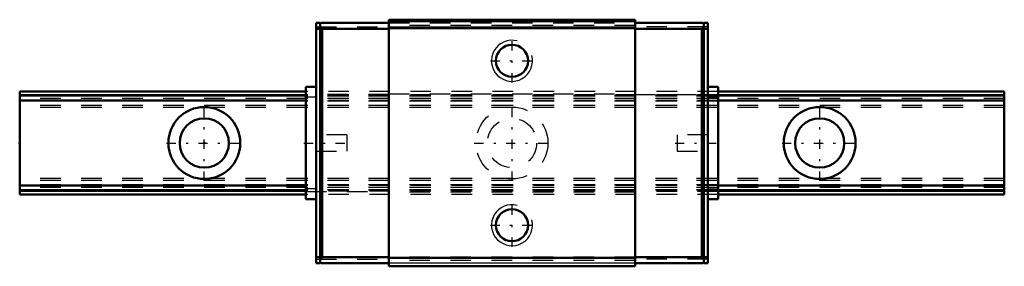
# Model space of a CAD drawing. Header units: millimetres. Extents: x -9 to 39, y -6 to 6.
import ezdxf

# ---------------------------------------------------------------- set-up
doc = ezdxf.new("R2010")
doc.units = ezdxf.units.MM
doc.linetypes.add('Center', pattern=[1.5, 0.45, -0.5, 0.05, -0.5])
doc.linetypes.add('Dashed', pattern=[2, 1, -1])
for name, color, linetype, lineweight in [('2d ConnectionPoints', 7, 'Continuous', 50), ('AM_0', 7, 'Continuous', 50), ('AM_4', 3, 'Continuous', 25), ('AM_5', 3, 'Continuous', 25), ('AM_7', 7, 'Center', 25), ('AM_9', 6, 'Dashed', 25)]:
    doc.layers.add(name, color=color, linetype=linetype, lineweight=lineweight)

# ---------------------------------------------------------------- blocks, each defined once
blk = doc.blocks.new('1_RSX5NMUU1_Slider_0_in_RSX5NMUU48LMG90W13950001_4')
at = {"layer": 'AM_0'}
for p, q in [((5.65, 5.85), (5.45, 5.85)), ((5.45, 5.85), (5.45, -5.85)), ((5.7, 5.85), (5.65, 5.8)), ((5.65, 5.85), (5.65, -5.85)), ((5.7, 5.85), (9, 5.85)), ((21, 6), (9, 6)), ((9, 6), (9, -6)), ((21, 6), (21, -6)), ((24.3, 5.85), (21, 5.85)), ((24.3, 5.85), (24.35, 5.8)), ((24.35, 5.85), (24.55, 5.85)), ((24.35, 5.85), (24.35, -5.85)), ((24.55, 5.85), (24.55, -5.85)), ((5.65, 5.55), (5.45, 5.55)), ((5.65, 5.65), (5.75, 5.55)), ((5.75, 5.55), (9, 5.55)), ((5.75, -5.55), (5.75, 5.55)), ((21, 5.59), (9, 5.59)), ((24.25, 5.55), (21, 5.55)), ((24.35, 5.65), (24.25, 5.55)), ((24.25, -5.55), (24.25, 5.55)), ((24.35, 5.55), (24.55, 5.55)), ((4.95, 2.73), (4.95, -2.73)), ((5.45, 2.73), (4.95, 2.73)), ((24.55, 2.73), (25.05, 2.73)), ((25.05, 2.73), (25.05, -2.73)), ((5.45, -2.73), (4.95, -2.73)), ((24.55, -2.73), (25.05, -2.73)), ((5.65, -5.55), (5.45, -5.55)), ((5.75, -5.55), (5.65, -5.65)), ((5.75, -5.55), (9, -5.55)), ((21, -5.59), (9, -5.59)), ((24.25, -5.55), (21, -5.55)), ((24.25, -5.55), (24.35, -5.65)), ((24.35, -5.55), (24.55, -5.55)), ((5.65, -5.85), (5.45, -5.85)), ((5.65, -5.8), (5.7, -5.85)), ((5.7, -5.85), (9, -5.85)), ((21, -6), (9, -6)), ((24.3, -5.85), (21, -5.85)), ((24.35, -5.8), (24.3, -5.85)), ((24.35, -5.85), (24.55, -5.85))]:
    blk.add_line(p, q, dxfattribs=at)
for centre in [(15, 4), (15, -4)]:
    blk.add_circle(centre, 0.783, dxfattribs=at)
at = {"layer": 'AM_4'}
for p, q in [((21, 5.904), (9, 5.904)), ((21, 5.644), (9, 5.644)), ((5.45, 2.23), (4.95, 2.23)), ((24.55, 2.23), (25.05, 2.23)), ((5.45, -2.23), (4.95, -2.23)), ((24.55, -2.23), (25.05, -2.23)), ((21, -5.854), (9, -5.854))]:
    blk.add_line(p, q, dxfattribs=at)
at = {"layer": 'AM_5'}
for centre in [(15, 4), (15, -4)]:
    blk.add_arc(centre, 1, 75, 15, dxfattribs=at)
at = {"layer": 'AM_7'}
for p, q in [((15, 2.95), (15, 5.05)), ((13.95, 4), (16.05, 4)), ((4.85, 0), (7.05, 0)), ((22.95, 0), (25.15, 0)), ((15, -5.05), (15, -2.95)), ((13.95, -4), (16.05, -4))]:
    blk.add_line(p, q, dxfattribs=at)
at = {"layer": 'AM_9'}
for p, q in [((9, 5.85), (21, 5.85)), ((5.45, 5.65), (9, 5.65)), ((21, 5.719), (9, 5.719)), ((21, 5.558), (9, 5.558)), ((24.55, 5.65), (21, 5.65)), ((9, 2.356), (4.95, 2.356)), ((25.05, 2.35), (4.95, 2.35)), ((25.05, 2.33), (4.95, 2.33)), ((25.05, 2.286), (4.95, 2.286)), ((25.05, 2.277), (4.95, 2.277)), ((25.05, 2.165), (4.95, 2.165)), ((25.05, 2.07), (4.95, 2.07)), ((25.05, 2.034), (4.95, 2.034)), ((9, 2.385), (21, 2.385)), ((21, 2.356), (25.05, 2.356)), ((25.05, 1.83), (4.95, 1.83)), ((25.05, 1.73), (4.95, 1.73)), ((6.95, 0.4), (5.45, 0.4)), ((6.95, 0.4), (6.95, -0.4)), ((23.05, 0.4), (23.05, -0.4)), ((24.55, 0.4), (23.05, 0.4)), ((5.45, -0.4), (6.95, -0.4)), ((23.05, -0.4), (24.55, -0.4)), ((25.05, -1.73), (4.95, -1.73)), ((25.05, -1.83), (4.95, -1.83)), ((25.05, -2.034), (4.95, -2.034)), ((25.05, -2.07), (4.95, -2.07)), ((25.05, -2.165), (4.95, -2.165)), ((25.05, -2.277), (4.95, -2.277)), ((25.05, -2.286), (4.95, -2.286)), ((25.05, -2.33), (4.95, -2.33)), ((25.05, -2.35), (4.95, -2.35)), ((4.95, -2.356), (9, -2.356)), ((21, -2.385), (9, -2.385)), ((25.05, -2.356), (21, -2.356)), ((5.45, -5.65), (9, -5.65)), ((21, -5.558), (9, -5.558)), ((21, -5.719), (9, -5.719)), ((24.55, -5.65), (21, -5.65))]:
    blk.add_line(p, q, dxfattribs=at)
blk = doc.blocks.new('2_RSX5M489_Track_0_in_RSX5NMUU48LMG90W13950001_4')
at = {"layer": 'AM_0'}
for p, q in [((4.95, 2.5), (-9, 2.5)), ((-9, 2.5), (-9, -2.5)), ((39, 2.5), (25.05, 2.5)), ((39, 2.5), (39, -2.5)), ((4.95, 2.33), (-9, 2.33)), ((4.95, 2.07), (-9, 2.07)), ((39, 2.33), (25.05, 2.33)), ((39, 2.07), (25.05, 2.07)), ((4.95, -2.07), (-9, -2.07)), ((4.95, -2.33), (-9, -2.33)), ((39, -2.07), (25.05, -2.07)), ((39, -2.33), (25.05, -2.33)), ((4.95, -2.5), (-9, -2.5)), ((39, -2.5), (25.05, -2.5))]:
    blk.add_line(p, q, dxfattribs=at)
for centre, radius in [((0, 0), 1.75), ((30, 0), 1.75), ((0, 0), 1.2), ((30, 0), 1.2)]:
    blk.add_circle(centre, radius, dxfattribs=at)
at = {"layer": 'AM_4'}
for p, q in [((4.95, 2.35), (-9, 2.35)), ((4.95, 2.286), (-9, 2.286)), ((39, 2.35), (25.05, 2.35)), ((39, 2.286), (25.05, 2.286)), ((4.95, -2.286), (-9, -2.286)), ((4.95, -2.35), (-9, -2.35)), ((39, -2.286), (25.05, -2.286)), ((39, -2.35), (25.05, -2.35))]:
    blk.add_line(p, q, dxfattribs=at)
at = {"layer": 'AM_7'}
for p, q in [((0, -1.837), (0, 1.837)), ((15, -1.837), (15, 1.837)), ((30, -1.837), (30, 1.837)), ((-1.837, 0), (1.837, 0)), ((13.162, 0), (16.837, 0)), ((28.163, 0), (31.837, 0))]:
    blk.add_line(p, q, dxfattribs=at)
at = {"layer": 'AM_9'}
for p, q in [((25.05, 2.5), (4.95, 2.5)), ((39, 2.29), (-9, 2.29)), ((39, 2.277), (-9, 2.277)), ((39, 2.165), (-9, 2.165)), ((39, 2.034), (-9, 2.034)), ((25.05, 2.35), (4.95, 2.35)), ((25.05, 2.33), (4.95, 2.33)), ((25.05, 2.286), (4.95, 2.286)), ((25.05, 2.07), (4.95, 2.07)), ((39, 1.83), (-9, 1.83)), ((39, 1.73), (-9, 1.73)), ((39, -1.73), (-9, -1.73)), ((39, -1.83), (-9, -1.83)), ((39, -2.034), (-9, -2.034)), ((39, -2.165), (-9, -2.165)), ((39, -2.277), (-9, -2.277)), ((39, -2.29), (-9, -2.29)), ((25.05, -2.07), (4.95, -2.07)), ((25.05, -2.286), (4.95, -2.286)), ((25.05, -2.33), (4.95, -2.33)), ((25.05, -2.35), (4.95, -2.35)), ((25.05, -2.5), (4.95, -2.5))]:
    blk.add_line(p, q, dxfattribs=at)
for radius in [1.75, 1.2]:
    blk.add_circle((15, 0), radius, dxfattribs=at)

msp = doc.modelspace()

# ---------------------------------------------------------------- linework, layer by layer
at = {"layer": '2d ConnectionPoints'}
for p in [(-9, 0), (0, 0), (0, 0)]:
    msp.add_point(p, dxfattribs=at)

# ---------------------------------------------------------------- block references
for name in ['1_RSX5NMUU1_Slider_0_in_RSX5NMUU48LMG90W13950001_4', '2_RSX5M489_Track_0_in_RSX5NMUU48LMG90W13950001_4']:
    msp.add_blockref(name, (0, 0))

doc.saveas('drawing.dxf')
